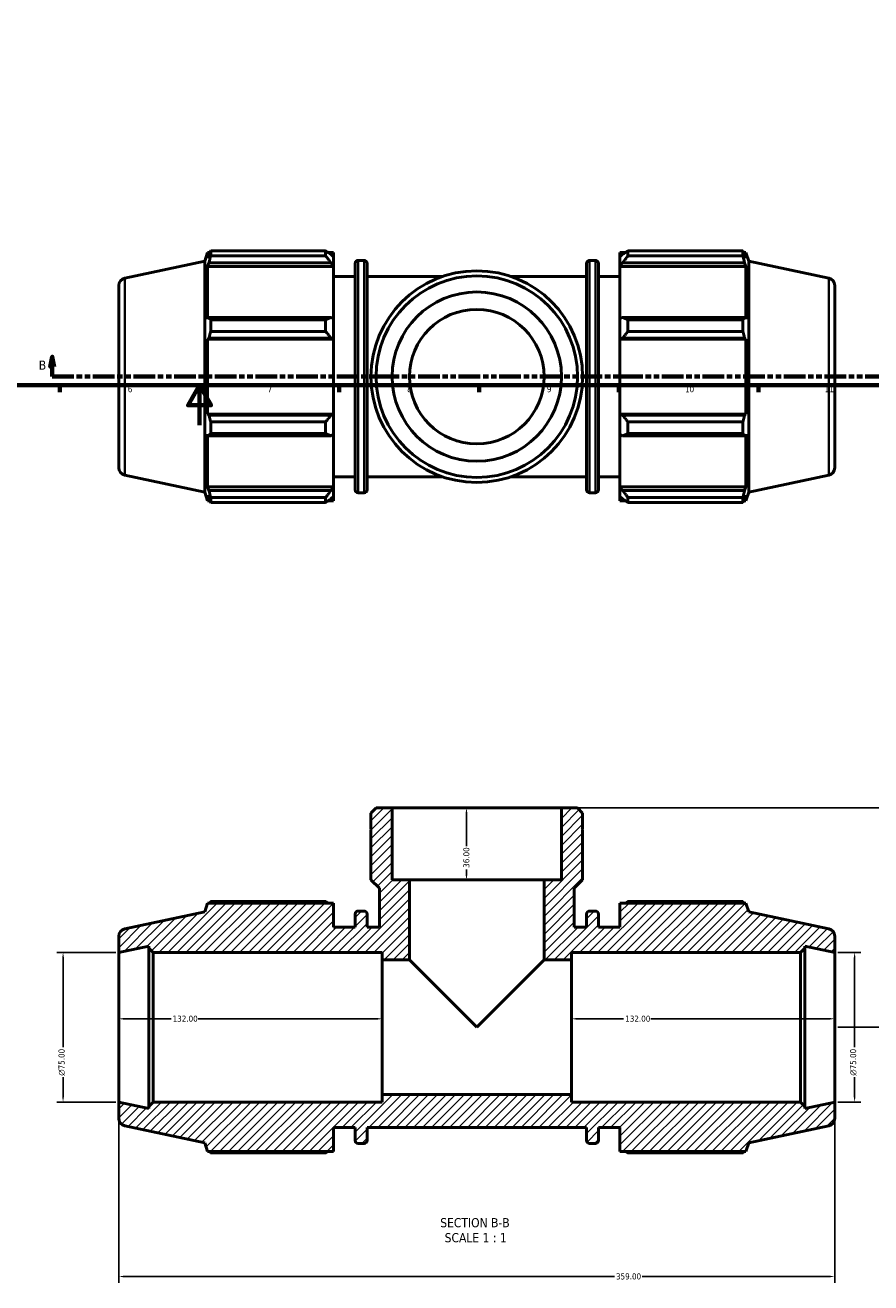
# Model space of a CAD drawing. Header units: millimetres. Extents: x 0 to 1205, y -430 to 831.
# Tile 2 of 7: x 333 to 757, y -430 to 201. Entities that reach past the tile are written whole.
import ezdxf

# ---------------------------------------------------------------- set-up
doc = ezdxf.new("R2010")
doc.units = ezdxf.units.MM
doc.linetypes.add('DOUBLE_DASH_CHAIN', pattern=[1.2403, 0.6614, -0.0827, 0.1654, -0.0827, 0.1654, -0.0827])
for name, color, linetype, lineweight in [('Border (ANSI)', 7, 'Continuous', 70), ('Dimension (ANSI)', 7, 'Continuous', 25), ('Hatch (ANSI)', 7, 'Continuous', 18), ('Section Line (ANSI)', 7, 'DOUBLE_DASH_CHAIN', 70), ('Symbol (ANSI)', 7, 'Continuous', 25), ('Visible (ANSI)', 7, 'Continuous', 50), ('Visible Narrow (ANSI)', 7, 'Continuous', 35)]:
    doc.layers.add(name, color=color, linetype=linetype, lineweight=lineweight)
doc.styles.add('Label Text (ANSI)', font='tahoma.ttf')
doc.styles.add('Note Text (ANSI)', font='tahoma.ttf')
doc.dimstyles.new('Default - mm (ANSI)', dxfattribs={"dimtxt": 3.048, "dimasz": 2.5, "dimexe": 3.175, "dimexo": 1.6002, "dimgap": 0.8, "dimtad": 0, "dimtoh": 1, "dimrnd": 1e-08, "dimzin": 4, "dimdsep": 46, "dimtxsty": 'Note Text (ANSI)', "dimcen": 0.09, "dimdle": 10, "dimclrd": 256, "dimclre": 256, "dimclrt": 256, "dimadec": 1, "dimazin": 1, "dimtfac": 1, "dimtofl": 0, "dimtmove": 0, "dimatfit": 3, "dimfxl": 1, "dimtolj": 1, "dimtzin": 4, "dimlwd": -1, "dimlwe": -1, "dimarcsym": 0})

# ---------------------------------------------------------------- blocks, each defined once
blk = doc.blocks.new('Borders Default Border')
at = {"layer": 'Border (ANSI)'}
for p, q in [((350.42, 20), (350.42, 16.55)), ((490.58, 20), (490.58, 16.55)), ((560.67, 20), (560.67, 16.55)), ((630.75, 20), (630.75, 16.55)), ((700.83, 20), (700.83, 16.55))]:
    blk.add_line(p, q, dxfattribs=at)
at = {"layer": 'Border (ANSI)', "flags": 128}
for points in [[(20, 20), (20, 574), (821, 574), (821, 20), (20, 20)], [(420.5, 0), (420.5, 20), (414.73, 10), (426.27, 10), (420.5, 20)]]:
    blk.add_lwpolyline(points, dxfattribs=at)
at = {"layer": 'Border (ANSI)', "attachment_point": 7, "style": 'Note Text (ANSI)'}
for s, insert, char_height in [('6', (384.49, 16.49), 3.05), ('7', (454.6, 16.55), 3.05), ('8', (524.63, 16.48), 3.05), ('9', (594.7, 16.49), 3.05), ('10', (663.96, 16.49), 3.048), ('11', (734.04, 16.55), 3.048)]:
    blk.add_mtext(s, dxfattribs=dict(at, insert=insert, char_height=char_height))
blk = doc.blocks.new('2dTransSection0')
at = {"layer": 'Section Line (ANSI)', "linetype": 'Continuous'}
for p, q in [((346.59, 34.35), (345.59, 29.35)), ((346.59, 29.35), (346.59, 34.35)), ((347.59, 29.35), (346.59, 34.35)), ((968.91, 34.35), (967.91, 29.35)), ((968.91, 29.35), (968.91, 34.35)), ((969.91, 29.35), (968.91, 34.35)), ((345.59, 29.35), (347.59, 29.35)), ((346.59, 24.35), (346.59, 29.35)), ((967.91, 29.35), (969.91, 29.35)), ((968.91, 24.35), (968.91, 29.35)), ((346.59, 24.35), (357.37, 24.35)), ((958.13, 24.35), (968.91, 24.35))]:
    blk.add_line(p, q, dxfattribs=at)
at = {"layer": 'Section Line (ANSI)', "linetype": 'DOUBLE_DASH_CHAIN', "ltscale": 16.435152}
blk.add_line((346.59, 24.35), (968.91, 24.35), dxfattribs=at)
at = {"layer": 'Section Line (ANSI)', "linetype": 'Continuous', "flags": 128}
for points in [[(347.59, 29.35), (346.59, 34.35), (345.59, 29.35), (347.59, 29.35)], [(969.91, 29.35), (968.91, 34.35), (967.91, 29.35), (969.91, 29.35)]]:
    blk.add_lwpolyline(points, dxfattribs=at)
at = {"layer": 'Section Line (ANSI)'}
for points in [[(347.59, 29.35), (346.59, 34.35), (345.59, 29.35), (347.59, 29.35)], [(969.91, 29.35), (968.91, 34.35), (967.91, 29.35), (969.91, 29.35)]]:
    blk.add_solid(points, dxfattribs=at)
at = {"layer": 'Section Line (ANSI)', "char_height": 4.57, "attachment_point": 7, "style": 'Label Text (ANSI)'}
for insert in [(339.84, 27.85), (972.87, 27.85)]:
    blk.add_mtext('B', dxfattribs=dict(at, insert=insert))
blk = doc.blocks.new('*D7')
at = {"layer": 'Defpoints', "color": 0, "transparency": 16777216}
for p in [(601.99, -191.96), (767.03, -191.96), (739.03, -301.96)]:
    blk.add_point(p, dxfattribs=at)
at = {"layer": 'Dimension (ANSI)', "transparency": 16777216}
for p, q in [((603.59, -191.96), (770.21, -191.96)), ((767.03, -194.46), (767.03, -225.12)), ((767.03, -299.46), (767.03, -238.8)), ((740.63, -301.96), (770.21, -301.96))]:
    blk.add_line(p, q, dxfattribs=at)
for points in [[(766.61, -194.46), (767.45, -194.46), (767.03, -191.96)], [(766.61, -299.46), (767.45, -299.46), (767.03, -301.96)]]:
    blk.add_solid(points, dxfattribs=at)
at = {"layer": 'Dimension (ANSI)', "transparency": 16777216, "insert": (765.44, -238), "char_height": 3.048, "attachment_point": 1, "rotation": 90, "style": 'Note Text (ANSI)'}
blk.add_mtext('\\A1;110.00', dxfattribs=at)
blk = doc.blocks.new('*D8')
at = {"layer": 'Defpoints', "color": 0, "transparency": 16777216}
for p in [(559.53, -191.96), (554.36, -227.96), (559.53, -227.96)]:
    blk.add_point(p, dxfattribs=at)
at = {"layer": 'Dimension (ANSI)', "transparency": 16777216}
for p, q in [((554.36, -194.46), (554.36, -211.14)), ((554.36, -225.46), (554.36, -222.79))]:
    blk.add_line(p, q, dxfattribs=at)
for points in [[(553.94, -194.46), (554.77, -194.46), (554.36, -191.96)], [(553.94, -225.46), (554.77, -225.46), (554.36, -227.96)]]:
    blk.add_solid(points, dxfattribs=at)
at = {"layer": 'Dimension (ANSI)', "transparency": 16777216, "insert": (552.77, -221.99), "char_height": 3.048, "attachment_point": 1, "rotation": 90, "style": 'Note Text (ANSI)'}
blk.add_mtext('\\A1;36.00', dxfattribs=at)
blk = doc.blocks.new('*D9')
at = {"layer": 'Defpoints', "color": 0, "transparency": 16777216}
for p in [(607.03, -297.71), (607.03, -301.96), (739.03, -301.96)]:
    blk.add_point(p, dxfattribs=at)
at = {"layer": 'Dimension (ANSI)', "transparency": 16777216}
for p, q in [((609.53, -297.71), (633.19, -297.71)), ((736.53, -297.71), (646.87, -297.71))]:
    blk.add_line(p, q, dxfattribs=at)
for points in [[(609.53, -297.3), (609.53, -298.13), (607.03, -297.71)], [(736.53, -297.3), (736.53, -298.13), (739.03, -297.71)]]:
    blk.add_solid(points, dxfattribs=at)
at = {"layer": 'Dimension (ANSI)', "transparency": 16777216, "insert": (633.99, -296.12), "char_height": 3.048, "attachment_point": 1, "style": 'Note Text (ANSI)'}
blk.add_mtext('\\A1;132.00', dxfattribs=at)
blk = doc.blocks.new('*D10')
at = {"layer": 'Defpoints', "color": 0, "transparency": 16777216}
for p in [(380.03, -297.71), (380.03, -301.96), (512.03, -301.96)]:
    blk.add_point(p, dxfattribs=at)
at = {"layer": 'Dimension (ANSI)', "transparency": 16777216}
for p, q in [((382.53, -297.71), (406.19, -297.71)), ((509.53, -297.71), (419.87, -297.71))]:
    blk.add_line(p, q, dxfattribs=at)
for points in [[(382.53, -297.3), (382.53, -298.13), (380.03, -297.71)], [(509.53, -297.3), (509.53, -298.13), (512.03, -297.71)]]:
    blk.add_solid(points, dxfattribs=at)
at = {"layer": 'Dimension (ANSI)', "transparency": 16777216, "insert": (406.99, -296.12), "char_height": 3.048, "attachment_point": 1, "style": 'Note Text (ANSI)'}
blk.add_mtext('\\A1;132.00', dxfattribs=at)
blk = doc.blocks.new('*D11')
at = {"layer": 'Defpoints', "color": 0, "transparency": 16777216}
for p in [(380.03, -339.46), (739.03, -339.46), (739.03, -426.96)]:
    blk.add_point(p, dxfattribs=at)
at = {"layer": 'Dimension (ANSI)', "transparency": 16777216}
for p, q in [((380.03, -341.06), (380.03, -430.14)), ((739.03, -341.06), (739.03, -430.14)), ((382.53, -426.96), (628.56, -426.96)), ((736.53, -426.96), (642.5, -426.96))]:
    blk.add_line(p, q, dxfattribs=at)
for points in [[(382.53, -426.55), (382.53, -427.38), (380.03, -426.96)], [(736.53, -426.55), (736.53, -427.38), (739.03, -426.96)]]:
    blk.add_solid(points, dxfattribs=at)
at = {"layer": 'Dimension (ANSI)', "transparency": 16777216, "insert": (629.36, -425.38), "char_height": 3.048, "attachment_point": 1, "style": 'Note Text (ANSI)'}
blk.add_mtext('\\A1;359.00', dxfattribs=at)
blk = doc.blocks.new('*D12')
at = {"layer": 'Defpoints', "color": 0, "transparency": 16777216}
for p in [(380.03, -264.46), (352.03, -339.46), (380.03, -339.46)]:
    blk.add_point(p, dxfattribs=at)
at = {"layer": 'Dimension (ANSI)', "transparency": 16777216}
for p, q in [((378.43, -264.46), (348.86, -264.46)), ((352.03, -266.96), (352.03, -311.89)), ((352.03, -336.96), (352.03, -327.04)), ((378.43, -339.46), (348.86, -339.46))]:
    blk.add_line(p, q, dxfattribs=at)
for points in [[(351.61, -266.96), (352.45, -266.96), (352.03, -264.46)], [(351.61, -336.96), (352.45, -336.96), (352.03, -339.46)]]:
    blk.add_solid(points, dxfattribs=at)
at = {"layer": 'Dimension (ANSI)', "transparency": 16777216, "insert": (349.74, -326.24), "char_height": 3.048, "attachment_point": 1, "rotation": 90, "style": 'Note Text (ANSI)'}
blk.add_mtext('\\A1;\\fAIGDT|b0|i0;\\H3.0480;\\ln\\fTahoma|b0|i0;\\H3.0480;75.00', dxfattribs=at)
blk = doc.blocks.new('*D13')
at = {"layer": 'Defpoints', "color": 0, "transparency": 16777216}
for p in [(739.03, -264.46), (739.03, -339.46), (749.03, -339.46)]:
    blk.add_point(p, dxfattribs=at)
at = {"layer": 'Dimension (ANSI)', "transparency": 16777216}
for p, q in [((740.63, -264.46), (752.21, -264.46)), ((749.03, -266.96), (749.03, -311.89)), ((749.03, -336.96), (749.03, -327.04)), ((740.63, -339.46), (752.21, -339.46))]:
    blk.add_line(p, q, dxfattribs=at)
for points in [[(748.61, -266.96), (749.45, -266.96), (749.03, -264.46)], [(748.61, -336.96), (749.45, -336.96), (749.03, -339.46)]]:
    blk.add_solid(points, dxfattribs=at)
at = {"layer": 'Dimension (ANSI)', "transparency": 16777216, "insert": (746.74, -326.24), "char_height": 3.048, "attachment_point": 1, "rotation": 90, "style": 'Note Text (ANSI)'}
blk.add_mtext('\\A1;\\fAIGDT|b0|i0;\\H3.0480;\\ln\\fTahoma|b0|i0;\\H3.0480;75.00', dxfattribs=at)

msp = doc.modelspace()

# ---------------------------------------------------------------- hatches: boundary and pattern name
at = {"layer": 'Hatch (ANSI)'}
h = msp.add_hatch(dxfattribs=at)
h.set_pattern_fill('ANSI31', color=256, scale=25.4, style=0)
h.set_pattern_definition([(45, (0, 0), (-2.245064, 2.245064), [])])
edge = h.paths.add_edge_path()
edge.add_ellipse((735.281, -347.677), major_axis=(0.78, -3.668), ratio=1, start_angle=0, end_angle=78)
edge.add_line((739.031, -347.677), (739.031, -339.464))
edge.add_line((739.031, -339.464), (724.073, -342.643))
edge.add_line((724.073, -342.643), (724.073, -341.714))
edge.add_line((724.073, -341.714), (721.823, -339.464))
edge.add_line((721.823, -339.464), (607.031, -339.464))
edge.add_line((607.031, -339.464), (607.031, -335.714))
edge.add_line((607.031, -335.714), (512.031, -335.714))
edge.add_line((512.031, -335.714), (512.031, -339.464))
edge.add_line((512.031, -339.464), (397.24, -339.464))
edge.add_line((397.24, -339.464), (394.99, -341.714))
edge.add_line((394.99, -341.714), (394.99, -342.643))
edge.add_line((394.99, -342.643), (380.031, -339.464))
edge.add_line((380.031, -339.464), (380.031, -347.677))
edge.add_ellipse((383.781, -347.677), major_axis=(-3.75, 0), ratio=1, start_angle=0, end_angle=78)
edge.add_line((383.002, -351.345), (423.111, -359.871))
edge.add_line((423.111, -359.871), (424.542, -364.274))
edge.add_line((424.542, -364.274), (487.731, -364.274))
edge.add_line((487.731, -364.274), (487.731, -352.214))
edge.add_line((487.731, -352.214), (498.501, -352.214))
edge.add_line((498.501, -352.214), (498.501, -358.754))
edge.add_ellipse((500.001, -358.754), major_axis=(-1.5, 0), ratio=1, start_angle=0, end_angle=90)
edge.add_line((500.001, -360.254), (502.985, -360.254))
edge.add_ellipse((502.985, -358.754), major_axis=(0, -1.5), ratio=1, start_angle=0, end_angle=90)
edge.add_line((504.485, -358.754), (504.485, -352.214))
edge.add_line((504.485, -352.214), (614.578, -352.214))
edge.add_line((614.578, -352.214), (614.578, -358.754))
edge.add_ellipse((616.078, -358.754), major_axis=(-1.5, 0), ratio=1, start_angle=0, end_angle=90)
edge.add_line((616.078, -360.254), (619.061, -360.254))
edge.add_ellipse((619.061, -358.754), major_axis=(0, -1.5), ratio=1, start_angle=0, end_angle=90)
edge.add_line((620.561, -358.754), (620.561, -352.214))
edge.add_line((620.561, -352.214), (631.331, -352.214))
edge.add_line((631.331, -352.214), (631.331, -364.274))
edge.add_line((631.331, -364.274), (694.521, -364.274))
edge.add_line((694.521, -364.274), (695.951, -359.871))
edge.add_line((695.951, -359.871), (736.061, -351.345))
edge = h.paths.add_edge_path()
edge.add_line((612.61, -194.512), (610.062, -191.964))
edge.add_line((610.062, -191.964), (601.994, -191.964))
edge.add_line((601.994, -191.964), (601.994, -227.964))
edge.add_line((601.994, -227.964), (593.281, -227.964))
edge.add_line((593.281, -227.964), (593.281, -268.214))
edge.add_line((593.281, -268.214), (607.031, -268.214))
edge.add_line((607.031, -268.214), (607.031, -264.464))
edge.add_line((607.031, -264.464), (721.823, -264.464))
edge.add_line((721.823, -264.464), (724.073, -262.214))
edge.add_line((724.073, -262.214), (724.073, -261.284))
edge.add_line((724.073, -261.284), (739.031, -264.464))
edge.add_line((739.031, -264.464), (739.031, -256.251))
edge.add_ellipse((735.281, -256.251), major_axis=(3.75, 0), ratio=1, start_angle=0, end_angle=78)
edge.add_line((736.061, -252.583), (695.951, -244.057))
edge.add_line((695.951, -244.057), (694.521, -239.654))
edge.add_line((694.521, -239.654), (631.331, -239.654))
edge.add_line((631.331, -239.654), (631.331, -251.714))
edge.add_line((631.331, -251.714), (620.561, -251.714))
edge.add_line((620.561, -251.714), (620.561, -245.174))
edge.add_ellipse((619.061, -245.174), major_axis=(1.5, 0), ratio=1, start_angle=0, end_angle=90)
edge.add_line((619.061, -243.674), (616.078, -243.674))
edge.add_ellipse((616.078, -245.174), major_axis=(0, 1.5), ratio=1, start_angle=0, end_angle=90)
edge.add_line((614.578, -245.174), (614.578, -251.714))
edge.add_line((614.578, -251.714), (608.364, -251.714))
edge.add_line((608.364, -251.714), (608.364, -232.21))
edge.add_line((608.364, -232.21), (612.61, -227.964))
edge.add_line((612.61, -227.964), (612.61, -202.764))
edge.add_line((612.61, -202.764), (612.31, -202.764))
edge.add_line((612.31, -202.764), (612.61, -202.464))
edge.add_line((612.61, -202.464), (612.61, -194.512))
edge = h.paths.add_edge_path()
edge.add_line((509, -191.964), (506.452, -194.512))
edge.add_line((506.452, -194.512), (506.452, -202.464))
edge.add_line((506.452, -202.464), (506.752, -202.764))
edge.add_line((506.752, -202.764), (506.452, -202.764))
edge.add_line((506.452, -202.764), (506.452, -227.964))
edge.add_line((506.452, -227.964), (510.699, -232.21))
edge.add_line((510.699, -232.21), (510.699, -251.714))
edge.add_line((510.699, -251.714), (504.485, -251.714))
edge.add_line((504.485, -251.714), (504.485, -245.174))
edge.add_ellipse((502.985, -245.174), major_axis=(1.5, 0), ratio=1, start_angle=0, end_angle=90)
edge.add_line((502.985, -243.674), (500.001, -243.674))
edge.add_ellipse((500.001, -245.174), major_axis=(0, 1.5), ratio=1, start_angle=0, end_angle=90)
edge.add_line((498.501, -245.174), (498.501, -251.714))
edge.add_line((498.501, -251.714), (487.731, -251.714))
edge.add_line((487.731, -251.714), (487.731, -239.654))
edge.add_line((487.731, -239.654), (424.542, -239.654))
edge.add_line((424.542, -239.654), (423.111, -244.057))
edge.add_line((423.111, -244.057), (383.002, -252.583))
edge.add_ellipse((383.781, -256.251), major_axis=(-0.78, 3.668), ratio=1, start_angle=0, end_angle=78)
edge.add_line((380.031, -256.251), (380.031, -264.464))
edge.add_line((380.031, -264.464), (394.99, -261.284))
edge.add_line((394.99, -261.284), (394.99, -262.214))
edge.add_line((394.99, -262.214), (397.24, -264.464))
edge.add_line((397.24, -264.464), (512.031, -264.464))
edge.add_line((512.031, -264.464), (512.031, -268.214))
edge.add_line((512.031, -268.214), (525.781, -268.214))
edge.add_line((525.781, -268.214), (525.781, -227.964))
edge.add_line((525.781, -227.964), (517.068, -227.964))
edge.add_line((517.068, -227.964), (517.068, -191.964))
edge.add_line((517.068, -191.964), (509, -191.964))

# ---------------------------------------------------------------- linework, layer by layer
at = {"layer": 'Visible (ANSI)'}
for p, q in [((383.002, 73.729), (423.111, 82.255)), ((423.111, 82.255), (424.542, 86.658)), ((423.111, -33.559), (423.111, 82.255)), ((424.542, 86.658), (424.542, 83.774)), ((424.542, 86.658), (425.686, 86.658)), ((425.195, 85.691), (424.542, 83.774)), ((426.066, 84.967), (426.066, 87.39)), ((426.066, 87.39), (483.711, 87.39)), ((483.711, 84.967), (426.066, 84.967)), ((483.711, 84.967), (483.711, 87.39)), ((484.879, 86.658), (487.731, 86.658)), ((487.731, 84.413), (486.391, 85.691)), ((487.731, 84.413), (487.731, 86.658)), ((487.731, 84.413), (487.731, 80.212)), ((500.001, 82.638), (502.985, 82.638)), ((616.078, 82.638), (619.061, 82.638)), ((631.331, 86.658), (631.331, 84.413)), ((631.331, 86.658), (634.184, 86.658)), ((632.671, 85.691), (631.331, 84.413)), ((631.331, 80.212), (631.331, 84.413)), ((635.351, 87.39), (635.351, 84.967)), ((635.351, 87.39), (692.997, 87.39)), ((692.997, 84.967), (635.351, 84.967)), ((692.997, 84.967), (692.997, 87.39)), ((693.376, 86.658), (694.521, 86.658)), ((694.521, 83.774), (693.867, 85.691)), ((694.521, 83.774), (694.521, 86.658)), ((695.951, 82.255), (694.521, 86.658)), ((695.951, -33.559), (695.951, 82.255)), ((736.061, 73.729), (695.951, 82.255)), ((424.542, 79.618), (425.195, 81.401)), ((487.731, 79.618), (424.542, 79.618)), ((424.542, 79.618), (424.542, 53.12)), ((425.195, 81.401), (486.391, 81.401)), ((486.391, 81.401), (487.731, 80.212)), ((487.731, 80.212), (487.731, 79.618)), ((487.731, 53.429), (487.731, 79.618)), ((498.501, -32.442), (498.501, 81.138)), ((504.485, 81.138), (504.485, -32.442)), ((614.578, -32.442), (614.578, 81.138)), ((620.561, 81.138), (620.561, -32.442)), ((631.331, 80.212), (632.671, 81.401)), ((631.331, 79.618), (631.331, 80.212)), ((631.331, 79.618), (631.331, 53.429)), ((631.331, 79.618), (694.521, 79.618)), ((632.671, 81.401), (693.867, 81.401)), ((693.867, 81.401), (694.521, 79.618)), ((694.521, 53.12), (694.521, 79.618)), ((380.031, 70.061), (380.031, -21.365)), ((487.731, 74.598), (498.501, 74.598)), ((504.485, 74.598), (542.435, 74.598)), ((576.628, 74.598), (614.578, 74.598)), ((620.561, 74.598), (631.331, 74.598)), ((739.031, 70.061), (739.031, -21.365)), ((425.195, 54.048), (424.542, 53.12)), ((486.391, 54.048), (425.195, 54.048)), ((426.066, 47.035), (426.066, 52.884)), ((426.066, 52.884), (483.711, 52.884)), ((483.711, 47.035), (483.711, 52.884)), ((487.731, 53.429), (486.391, 54.048)), ((487.731, 53.429), (487.731, 43.286)), ((632.671, 54.048), (631.331, 53.429)), ((631.331, 43.286), (631.331, 53.429)), ((693.867, 54.048), (632.671, 54.048)), ((635.351, 52.884), (635.351, 47.035)), ((635.351, 52.884), (692.997, 52.884)), ((692.997, 47.035), (692.997, 52.884)), ((694.521, 53.12), (693.867, 54.048)), ((483.711, 47.035), (426.066, 47.035)), ((692.997, 47.035), (635.351, 47.035)), ((424.542, 43.085), (425.195, 43.689)), ((487.731, 43.085), (424.542, 43.085)), ((424.542, 43.085), (424.542, 5.611)), ((425.195, 43.689), (486.391, 43.689)), ((486.391, 43.689), (487.731, 43.286)), ((487.731, 43.286), (487.731, 43.085)), ((487.731, 5.611), (487.731, 43.085)), ((631.331, 43.286), (632.671, 43.689)), ((631.331, 43.085), (631.331, 43.286)), ((631.331, 43.085), (631.331, 5.611)), ((631.331, 43.085), (694.521, 43.085)), ((632.671, 43.689), (693.867, 43.689)), ((693.867, 43.689), (694.521, 43.085)), ((694.521, 5.611), (694.521, 43.085)), ((425.195, 5.007), (424.542, 5.611)), ((487.731, 5.611), (424.542, 5.611)), ((486.391, 5.007), (425.195, 5.007)), ((426.066, 1.661), (483.711, 1.661)), ((426.066, -4.188), (426.066, 1.661)), ((483.711, -4.188), (483.711, 1.661)), ((487.731, 5.41), (486.391, 5.007)), ((487.731, 5.611), (487.731, 5.41)), ((487.731, 5.41), (487.731, -4.733)), ((631.331, 5.41), (631.331, 5.611)), ((631.331, 5.611), (694.521, 5.611)), ((631.331, -4.733), (631.331, 5.41)), ((632.671, 5.007), (631.331, 5.41)), ((693.867, 5.007), (632.671, 5.007)), ((635.351, 1.661), (635.351, -4.188)), ((635.351, 1.661), (692.997, 1.661)), ((692.997, -4.188), (692.997, 1.661)), ((694.521, 5.611), (693.867, 5.007)), ((424.542, -4.424), (424.542, -30.922)), ((424.542, -4.424), (425.195, -5.352)), ((425.195, -5.352), (486.391, -5.352)), ((483.711, -4.188), (426.066, -4.188)), ((486.391, -5.352), (487.731, -4.733)), ((487.731, -30.922), (487.731, -4.733)), ((631.331, -4.733), (631.331, -30.922)), ((631.331, -4.733), (632.671, -5.352)), ((632.671, -5.352), (693.867, -5.352)), ((692.997, -4.188), (635.351, -4.188)), ((693.867, -5.352), (694.521, -4.424)), ((694.521, -30.922), (694.521, -4.424)), ((383.002, -25.033), (423.111, -33.559)), ((736.061, -25.033), (695.951, -33.559)), ((425.195, -32.705), (424.542, -30.922)), ((487.731, -30.922), (424.542, -30.922)), ((487.731, -31.516), (486.391, -32.705)), ((487.731, -25.902), (498.501, -25.902)), ((487.731, -30.922), (487.731, -31.516)), ((487.731, -31.516), (487.731, -35.717)), ((504.485, -25.902), (542.435, -25.902)), ((576.628, -25.902), (614.578, -25.902)), ((620.561, -25.902), (631.331, -25.902)), ((631.331, -31.516), (631.331, -30.922)), ((631.331, -30.922), (694.521, -30.922)), ((631.331, -35.717), (631.331, -31.516)), ((632.671, -32.705), (631.331, -31.516)), ((694.521, -30.922), (693.867, -32.705)), ((423.111, -33.559), (424.542, -37.962)), ((424.542, -35.078), (425.195, -36.995)), ((424.542, -35.078), (424.542, -37.962)), ((486.391, -32.705), (425.195, -32.705)), ((426.066, -38.694), (426.066, -36.271)), ((426.066, -36.271), (483.711, -36.271)), ((483.711, -38.694), (483.711, -36.271)), ((486.391, -36.995), (487.731, -35.717)), ((487.731, -37.962), (487.731, -35.717)), ((500.001, -33.942), (502.985, -33.942)), ((616.078, -33.942), (619.061, -33.942)), ((631.331, -35.717), (631.331, -37.962)), ((631.331, -35.717), (632.671, -36.995)), ((693.867, -32.705), (632.671, -32.705)), ((635.351, -36.271), (635.351, -38.694)), ((635.351, -36.271), (692.997, -36.271)), ((692.997, -38.694), (692.997, -36.271)), ((693.867, -36.995), (694.521, -35.078)), ((695.951, -33.559), (694.521, -37.962)), ((694.521, -37.962), (694.521, -35.078)), ((424.542, -37.962), (425.686, -37.962)), ((483.711, -38.694), (426.066, -38.694)), ((484.879, -37.962), (487.731, -37.962)), ((631.331, -37.962), (634.184, -37.962)), ((692.997, -38.694), (635.351, -38.694)), ((693.376, -37.962), (694.521, -37.962)), ((509, -191.964), (506.452, -194.512)), ((506.452, -194.512), (506.452, -202.464)), ((517.068, -191.964), (509, -191.964)), ((517.068, -227.964), (517.068, -191.964)), ((601.994, -191.964), (517.068, -191.964)), ((610.062, -191.964), (601.994, -191.964)), ((601.994, -191.964), (601.994, -227.964)), ((612.61, -194.512), (610.062, -191.964)), ((612.61, -202.464), (612.61, -194.512)), ((506.452, -202.464), (506.752, -202.764)), ((506.752, -202.764), (506.452, -202.764)), ((506.452, -202.764), (506.452, -227.964)), ((612.31, -202.764), (612.61, -202.464)), ((612.61, -202.764), (612.31, -202.764)), ((612.61, -227.964), (612.61, -202.764)), ((506.452, -227.964), (510.699, -232.21)), ((510.699, -232.21), (510.699, -251.714)), ((525.781, -227.964), (517.068, -227.964)), ((525.781, -268.214), (525.781, -227.964)), ((593.281, -227.964), (525.781, -227.964)), ((601.994, -227.964), (593.281, -227.964)), ((593.281, -227.964), (593.281, -268.214)), ((608.364, -232.21), (612.61, -227.964)), ((608.364, -251.714), (608.364, -232.21)), ((424.542, -239.654), (423.111, -244.057)), ((487.731, -239.654), (424.542, -239.654)), ((483.711, -238.922), (426.066, -238.922)), ((487.731, -251.714), (487.731, -239.654)), ((694.521, -239.654), (631.331, -239.654)), ((631.331, -239.654), (631.331, -251.714)), ((692.997, -238.922), (635.351, -238.922)), ((695.951, -244.057), (694.521, -239.654)), ((423.111, -244.057), (383.002, -252.583)), ((498.501, -245.174), (498.501, -251.714)), ((502.985, -243.674), (500.001, -243.674)), ((504.485, -251.714), (504.485, -245.174)), ((614.578, -245.174), (614.578, -251.714)), ((619.061, -243.674), (616.078, -243.674)), ((620.561, -251.714), (620.561, -245.174)), ((736.061, -252.583), (695.951, -244.057)), ((498.501, -251.714), (487.731, -251.714)), ((510.699, -251.714), (504.485, -251.714)), ((614.578, -251.714), (608.364, -251.714)), ((631.331, -251.714), (620.561, -251.714)), ((380.031, -256.251), (380.031, -264.464)), ((739.031, -264.464), (739.031, -256.251)), ((380.031, -264.464), (394.99, -261.284)), ((380.031, -339.464), (380.031, -264.464)), ((394.99, -261.284), (394.99, -262.214)), ((394.99, -262.214), (397.24, -264.464)), ((394.99, -262.214), (394.99, -341.714)), ((397.24, -264.464), (512.031, -264.464)), ((397.24, -339.464), (397.24, -264.464)), ((512.031, -264.464), (512.031, -268.214)), ((607.031, -268.214), (607.031, -264.464)), ((607.031, -264.464), (721.823, -264.464)), ((721.823, -264.464), (724.073, -262.214)), ((721.823, -264.464), (721.823, -339.464)), ((724.073, -262.214), (724.073, -261.284)), ((724.073, -261.284), (739.031, -264.464)), ((724.073, -341.714), (724.073, -262.214)), ((739.031, -339.464), (739.031, -264.464)), ((512.031, -268.214), (525.781, -268.214)), ((512.031, -268.214), (512.031, -335.714)), ((525.781, -268.214), (559.531, -301.964)), ((559.531, -301.964), (593.281, -268.214)), ((593.281, -268.214), (607.031, -268.214)), ((607.031, -335.714), (607.031, -268.214)), ((394.99, -342.643), (380.031, -339.464)), ((380.031, -339.464), (380.031, -347.677)), ((397.24, -339.464), (394.99, -341.714)), ((512.031, -339.464), (397.24, -339.464)), ((607.031, -335.714), (512.031, -335.714)), ((512.031, -335.714), (512.031, -339.464)), ((607.031, -339.464), (607.031, -335.714)), ((721.823, -339.464), (607.031, -339.464)), ((724.073, -341.714), (721.823, -339.464)), ((739.031, -339.464), (724.073, -342.643)), ((739.031, -347.677), (739.031, -339.464)), ((394.99, -341.714), (394.99, -342.643)), ((724.073, -342.643), (724.073, -341.714)), ((383.002, -351.345), (423.111, -359.871)), ((487.731, -364.274), (487.731, -352.214)), ((487.731, -352.214), (498.501, -352.214)), ((498.501, -352.214), (498.501, -358.754)), ((504.485, -358.754), (504.485, -352.214)), ((504.485, -352.214), (614.578, -352.214)), ((614.578, -352.214), (614.578, -358.754)), ((620.561, -358.754), (620.561, -352.214)), ((620.561, -352.214), (631.331, -352.214)), ((631.331, -352.214), (631.331, -364.274)), ((695.951, -359.871), (736.061, -351.345)), ((423.111, -359.871), (424.542, -364.274)), ((424.542, -364.274), (487.731, -364.274)), ((426.066, -365.006), (483.711, -365.006)), ((500.001, -360.254), (502.985, -360.254)), ((616.078, -360.254), (619.061, -360.254)), ((631.331, -364.274), (694.521, -364.274)), ((635.351, -365.006), (692.997, -365.006)), ((694.521, -364.274), (695.951, -359.871))]:
    msp.add_line(p, q, dxfattribs=at)
for radius in [53.079, 50.531, 42.463, 33.75]:
    msp.add_circle((559.531, 24.348), radius, dxfattribs=at)
for centre, radius, start, end in [((500.001, 81.138), 1.5, 90, 180), ((502.985, 81.138), 1.5, 0, 90), ((616.078, 81.138), 1.5, 90, 180), ((619.061, 81.138), 1.5, 0, 90), ((383.781, 70.061), 3.75, 102, 180), ((735.281, 70.061), 3.75, 0, 78), ((383.781, -21.365), 3.75, 180, 258), ((735.281, -21.365), 3.75, 282, 0), ((500.001, -32.442), 1.5, 180, 270), ((502.985, -32.442), 1.5, 270, 0), ((616.078, -32.442), 1.5, 180, 270), ((619.061, -32.442), 1.5, 270, 0), ((500.001, -245.174), 1.5, 90, 180), ((502.985, -245.174), 1.5, 0, 90), ((616.078, -245.174), 1.5, 90, 180), ((619.061, -245.174), 1.5, 0, 90), ((383.781, -256.251), 3.75, 102, 180), ((735.281, -256.251), 3.75, 0, 78), ((383.781, -347.677), 3.75, 180, 258), ((735.281, -347.677), 3.75, 282, 0), ((500.001, -358.754), 1.5, 180, 270), ((502.985, -358.754), 1.5, 270, 0), ((616.078, -358.754), 1.5, 180, 270), ((619.061, -358.754), 1.5, 270, 0)]:
    msp.add_arc(centre, radius, start, end, dxfattribs=at)
for points, weights in [([(425.195, 85.691), (425.613, 86.523), (426.066, 87.39)], [1.00228899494, 1.00155272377, 1]), ([(426.066, 84.967), (425.613, 83.148), (425.195, 81.401)], [1, 1.00155272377, 1.00228899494]), ([(486.391, 85.691), (485.105, 86.523), (483.711, 87.39)], [1.00599073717, 1.01145374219, 1.01611625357]), ([(483.711, 84.967), (485.105, 83.148), (486.391, 81.401)], [1.01611625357, 1.01145374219, 1.00599073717]), ([(635.351, 87.39), (633.958, 86.523), (632.671, 85.691)], [1.01611625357, 1.01145374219, 1.00599073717]), ([(632.671, 81.401), (633.958, 83.148), (635.351, 84.967)], [1.00599073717, 1.01145374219, 1.01611625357]), ([(692.997, 87.39), (693.45, 86.523), (693.867, 85.691)], [1, 1.00155272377, 1.00228899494]), ([(693.867, 81.401), (693.45, 83.148), (692.997, 84.967)], [1.00228899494, 1.00155272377, 1]), ([(425.195, 54.048), (425.613, 53.478), (426.066, 52.884)], [1.00228899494, 1.00155272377, 1]), ([(486.391, 54.048), (485.105, 53.478), (483.711, 52.884)], [1.00599073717, 1.01145374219, 1.01611625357]), ([(635.351, 52.884), (633.958, 53.478), (632.671, 54.048)], [1.01611625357, 1.01145374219, 1.00599073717]), ([(692.997, 52.884), (693.45, 53.478), (693.867, 54.048)], [1, 1.00155272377, 1.00228899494]), ([(426.066, 47.035), (425.613, 45.328), (425.195, 43.689)], [1, 1.00155272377, 1.00228899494]), ([(483.711, 47.035), (485.105, 45.328), (486.391, 43.689)], [1.01611625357, 1.01145374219, 1.00599073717]), ([(632.671, 43.689), (633.958, 45.328), (635.351, 47.035)], [1.00599073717, 1.01145374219, 1.01611625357]), ([(693.867, 43.689), (693.45, 45.328), (692.997, 47.035)], [1.00228899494, 1.00155272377, 1]), ([(425.195, 5.007), (425.613, 3.368), (426.066, 1.661)], [1.00228899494, 1.00155272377, 1]), ([(486.391, 5.007), (485.105, 3.368), (483.711, 1.661)], [1.00599073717, 1.01145374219, 1.01611625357]), ([(635.351, 1.661), (633.958, 3.368), (632.671, 5.007)], [1.01611625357, 1.01145374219, 1.00599073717]), ([(692.997, 1.661), (693.45, 3.368), (693.867, 5.007)], [1, 1.00155272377, 1.00228899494]), ([(426.066, -4.188), (425.613, -4.782), (425.195, -5.352)], [1, 1.00155272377, 1.00228899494]), ([(483.711, -4.188), (485.105, -4.782), (486.391, -5.352)], [1.01611625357, 1.01145374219, 1.00599073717]), ([(632.671, -5.352), (633.958, -4.782), (635.351, -4.188)], [1.00599073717, 1.01145374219, 1.01611625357]), ([(693.867, -5.352), (693.45, -4.782), (692.997, -4.188)], [1.00228899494, 1.00155272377, 1]), ([(425.195, -32.705), (425.613, -34.452), (426.066, -36.271)], [1.00228899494, 1.00155272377, 1]), ([(426.066, -38.694), (425.613, -37.827), (425.195, -36.995)], [1, 1.00155272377, 1.00228899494]), ([(486.391, -32.705), (485.105, -34.452), (483.711, -36.271)], [1.00599073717, 1.01145374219, 1.01611625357]), ([(483.711, -38.694), (485.105, -37.827), (486.391, -36.995)], [1.01611625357, 1.01145374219, 1.00599073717]), ([(635.351, -36.271), (633.958, -34.452), (632.671, -32.705)], [1.01611625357, 1.01145374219, 1.00599073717]), ([(632.671, -36.995), (633.958, -37.827), (635.351, -38.694)], [1.00599073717, 1.01145374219, 1.01611625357]), ([(692.997, -36.271), (693.45, -34.452), (693.867, -32.705)], [1, 1.00155272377, 1.00228899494]), ([(693.867, -36.995), (693.45, -37.827), (692.997, -38.694)], [1.00228899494, 1.00155272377, 1]), ([(426.066, -238.922), (425.873, -239.291), (425.686, -239.654)], [1, 1.00066089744, 1.00117388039]), ([(483.711, -238.922), (484.305, -239.291), (484.879, -239.654)], [1.01611625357, 1.0141247, 1.01198709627]), ([(634.184, -239.654), (634.758, -239.291), (635.351, -238.922)], [1.01198709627, 1.0141247, 1.01611625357]), ([(693.376, -239.654), (693.19, -239.291), (692.997, -238.922)], [1.00117388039, 1.00066089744, 1]), ([(425.686, -364.274), (425.873, -364.637), (426.066, -365.006)], [1.00117388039, 1.00066089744, 1]), ([(484.879, -364.274), (484.305, -364.637), (483.711, -365.006)], [1.01198709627, 1.0141247, 1.01611625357]), ([(635.351, -365.006), (634.758, -364.637), (634.184, -364.274)], [1.01611625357, 1.0141247, 1.01198709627]), ([(692.997, -365.006), (693.19, -364.637), (693.376, -364.274)], [1, 1.00066089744, 1.00117388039])]:
    msp.add_rational_spline(points, weights, degree=2, dxfattribs=at)
at = {"layer": 'Visible Narrow (ANSI)'}
for p, q in [((500.001, 81.92), (500.001, -33.224)), ((502.985, -33.224), (502.985, 81.92)), ((616.078, 81.92), (616.078, -33.224)), ((619.061, -33.224), (619.061, 81.92)), ((383.002, -24.425), (383.002, 73.121)), ((736.061, -24.425), (736.061, 73.121))]:
    msp.add_line(p, q, dxfattribs=at)

# ---------------------------------------------------------------- block references
msp.add_blockref('Borders Default Border', (0, 0))
at = {"layer": 'Section Line (ANSI)'}
msp.add_blockref('2dTransSection0', (0, 0), dxfattribs=at)

# ---------------------------------------------------------------- texts
at = {"layer": 'Symbol (ANSI)', "char_height": 4.572, "attachment_point": 7, "style": 'Label Text (ANSI)'}
for s, insert in [('SECTION B-B', (541.203, -402.337)), ('SCALE 1 : 1', (543.426, -409.85))]:
    msp.add_mtext(s, dxfattribs=dict(at, insert=insert))

# ---------------------------------------------------------------- dimensions: what is measured, and where the dimension line sits
at = {"layer": 'Dimension (ANSI)'}
for base, p1, p2, angle, override, picture, middle in [((554.356, -227.964), (559.531, -191.964), (559.531, -227.964), 270, {"dimtoh": 0, "dimdec": 2, "dimse1": 1, "dimse2": 1, "dimtp": 0, "dimtm": 0, "dimtdec": 2, "dimatfit": 1}, '*D8', (554.356, -216.964)), ((767.031, -191.964), (739.031, -301.964), (601.994, -191.964), 90, {"dimtoh": 0, "dimdec": 2, "dimtp": 0, "dimtm": 0, "dimtdec": 2, "dimatfit": 1}, '*D7', (767.031, -231.964)), ((607.031, -297.712), (739.031, -301.964), (607.031, -301.964), 180, {"dimtoh": 0, "dimdec": 2, "dimse1": 1, "dimse2": 1, "dimtp": 0, "dimtm": 0, "dimtdec": 2, "dimatfit": 1}, '*D9', (640.031, -297.712)), ((739.031, -426.964), (380.031, -339.464), (739.031, -339.464), 180, {"dimtoh": 0, "dimdec": 2, "dimtp": 0, "dimtm": 0, "dimtdec": 2, "dimatfit": 1}, '*D11', (635.531, -426.964))]:
    dim = msp.add_linear_dim(base=base, p1=p1, p2=p2, angle=angle, dimstyle='Default - mm (ANSI)', override=override, dxfattribs=at)
    dim.commit()
    dim.dimension.update_dxf_attribs({"geometry": picture, "text_midpoint": middle, "dimtype": 160})
for base, p1, p2, picture, middle in [((352.031, -339.464), (380.031, -264.464), (380.031, -339.464), '*D12', (352.031, -319.464)), ((749.031, -339.464), (739.031, -264.464), (739.031, -339.464), '*D13', (749.031, -319.464))]:
    dim = msp.add_linear_dim(base=base, p1=p1, p2=p2, angle=90, text='\\fAIGDT|b0|i0;\\H3.0480;\\ln\\fTahoma|b0|i0;\\H3.0480;<>', dimstyle='Default - mm (ANSI)', override={"dimtoh": 0, "dimdec": 2, "dimtp": 0, "dimtm": 0, "dimtdec": 2, "dimatfit": 1}, dxfattribs=at)
    dim.commit()
    dim.dimension.update_dxf_attribs({"geometry": picture, "text_midpoint": middle, "dimtype": 160})
dim = msp.add_linear_dim(base=(380.031, -297.712), p1=(512.031, -301.964), p2=(380.031, -301.964), dimstyle='Default - mm (ANSI)', override={"dimtoh": 0, "dimdec": 2, "dimse1": 1, "dimse2": 1, "dimtp": 0, "dimtm": 0, "dimtdec": 2, "dimatfit": 1}, dxfattribs=at)
dim.commit()
dim.dimension.update_dxf_attribs({"geometry": '*D10', "text_midpoint": (413.031, -297.712), "dimtype": 160})

doc.saveas('drawing.dxf')
